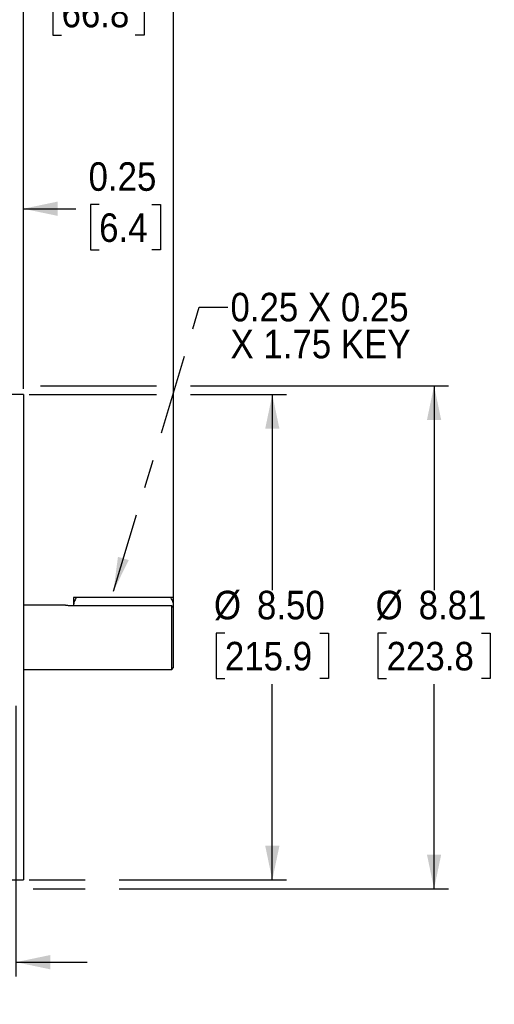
# Model space of a CAD drawing. Header units: inches. Extents: x 1.3 to 88, y 0 to 57.3.
# Tile 10 of 31: x 40.7 to 49, y 20.4 to 37.6. Entities that reach past the tile are written whole.
import ezdxf

# ---------------------------------------------------------------- set-up
doc = ezdxf.new("R2010")
doc.units = ezdxf.units.IN
doc.header["$LTSCALE"] = 2
doc.header["$MEASUREMENT"] = 0
doc.linetypes.add('SLD-Center', pattern=[1.45, 0.7, -0.25, 0.25, -0.25])
doc.linetypes.add('SLD-Solid', pattern=[0])
doc.layers.add('DIMENSIONS', color=140, linetype='SLD-Solid', lineweight=25)
doc.layers.add('TEXT', color=140, linetype='SLD-Solid', lineweight=25)
doc.styles.add('SLDTEXTSTYLE0', font='GOTHIC.TTF', dxfattribs={"width": 0.913})
doc.styles.get("Standard").update_dxf_attribs({"font": 'GOTHIC.TTF'})
doc.dimstyles.new('SLDDIMSTYLE0', dxfattribs={"dimtxt": 0.18, "dimasz": 0.6, "dimexe": 0, "dimexo": 0.0625, "dimgap": 0, "dimtad": 0, "dimtih": 1, "dimtoh": 1, "dimdec": 0, "dimrnd": 1e-09, "dimzin": 0, "dimdsep": 46, "dimtxsty": 'Standard', "dimsah": 1, "dimcen": 0.09, "dimadec": 0, "dimazin": 0, "dimtfac": 0.6, "dimtdec": 0, "dimtofl": 0, "dimtmove": 0, "dimatfit": 3, "dimfxl": 0, "dimfrac": 2, "dimtolj": 1, "dimtzin": 0, "dimarcsym": 0})
doc.dimstyles.new('SLDDIMSTYLE1', dxfattribs={"dimtxt": 0.5, "dimasz": 0.6, "dimexe": 0, "dimexo": 0.0625, "dimgap": 0.125, "dimtad": 0, "dimtih": 1, "dimtoh": 1, "dimrnd": 1e-09, "dimzin": 4, "dimdsep": 46, "dimtxsty": 'SLDTEXTSTYLE0', "dimsah": 1, "dimcen": 0.09, "dimadec": 0, "dimazin": 1, "dimtfac": 1, "dimtofl": 0, "dimtmove": 0, "dimatfit": 3, "dimfxl": 0, "dimfrac": 2, "dimtolj": 1, "dimtzin": 12, "dimarcsym": 0})
doc.dimstyles.new('SLDDIMSTYLE2', dxfattribs={"dimtxt": 0.5, "dimasz": 0.6, "dimexe": 0, "dimexo": 0.0625, "dimgap": 0.125, "dimtad": 0, "dimtih": 1, "dimtoh": 1, "dimrnd": 1e-09, "dimzin": 4, "dimdsep": 46, "dimtxsty": 'SLDTEXTSTYLE0', "dimsah": 1, "dimcen": 0.09, "dimadec": 0, "dimazin": 1, "dimtfac": 1, "dimtmove": 0, "dimatfit": 0, "dimfxl": 0, "dimfrac": 2, "dimtolj": 1, "dimtzin": 12, "dimarcsym": 0})
doc.dimstyles.new('SLDDIMSTYLE3', dxfattribs={"dimtxt": 0.5, "dimasz": 0.6, "dimexe": 0, "dimexo": 0.0625, "dimgap": 0.125, "dimtad": 0, "dimtih": 1, "dimtoh": 1, "dimrnd": 1e-09, "dimzin": 12, "dimdsep": 46, "dimtxsty": 'SLDTEXTSTYLE0', "dimsah": 1, "dimcen": 0.09, "dimadec": 0, "dimazin": 3, "dimtfac": 1, "dimtofl": 0, "dimtmove": 0, "dimatfit": 3, "dimfxl": 0, "dimfrac": 2, "dimtolj": 1, "dimtzin": 12, "dimarcsym": 0})
doc.dimstyles.new('SLDDIMSTYLE4', dxfattribs={"dimtxt": 0.5, "dimasz": 0.6, "dimexe": 0, "dimexo": 0.0625, "dimgap": 0.125, "dimtad": 0, "dimtih": 1, "dimtoh": 1, "dimrnd": 1e-09, "dimdsep": 46, "dimtxsty": 'SLDTEXTSTYLE0', "dimsah": 1, "dimcen": 0.09, "dimadec": 0, "dimazin": 2, "dimtfac": 1, "dimtmove": 0, "dimatfit": 0, "dimfxl": 0, "dimfrac": 2, "dimtolj": 1, "dimtzin": 12, "dimarcsym": 0})
doc.dimstyles.new('SLDDIMSTYLE5', dxfattribs={"dimtxt": 0.5, "dimasz": 0.6, "dimexe": 0, "dimexo": 0.0625, "dimgap": 0.125, "dimtad": 0, "dimtih": 1, "dimtoh": 1, "dimrnd": 1e-09, "dimzin": 12, "dimdsep": 46, "dimtxsty": 'SLDTEXTSTYLE0', "dimsah": 1, "dimcen": 0.09, "dimadec": 0, "dimazin": 3, "dimtfac": 1, "dimtmove": 0, "dimatfit": 0, "dimfxl": 0, "dimfrac": 2, "dimtolj": 1, "dimtzin": 12, "dimarcsym": 0})

# ---------------------------------------------------------------- blocks, each defined once
blk = doc.blocks.new('_D_1')
at = {"layer": 'DIMENSIONS'}
for p, q in [((40.661, 25.611), (40.661, 20.872)), ((37.161, 21.742), (37.161, 20.872)), ((37.161, 21.122), (35.911, 21.122)), ((38.265, 21.196), (38.112, 21.196)), ((38.112, 21.196), (38.112, 20.402)), ((39.558, 21.196), (39.71, 21.196)), ((39.71, 21.196), (39.71, 20.402)), ((40.661, 21.122), (41.911, 21.122)), ((38.112, 20.402), (38.265, 20.402)), ((39.71, 20.402), (39.558, 20.402))]:
    blk.add_line(p, q, dxfattribs=at)
for points in [[(37.161, 21.122), (36.561, 21.247), (36.561, 20.997)], [(40.661, 21.122), (41.261, 20.997), (41.261, 21.247)]]:
    blk.add_solid(points, dxfattribs=at)
at = {"layer": 'DIMENSIONS', "char_height": 0.5, "attachment_point": 1, "style": 'SLDTEXTSTYLE0'}
for s, insert in [('3.50', (38.265, 21.936)), ('88.9', (38.265, 21.041))]:
    blk.add_mtext(s, dxfattribs=dict(at, insert=insert))
blk = doc.blocks.new('_D_2')
at = {"layer": 'DIMENSIONS'}
for p, q in [((41.091, 31.217), (43.122, 31.217)), ((43.722, 31.217), (48.239, 31.217)), ((47.989, 31.217), (47.989, 27.634)), ((47.158, 26.886), (47.005, 26.886)), ((47.005, 26.886), (47.005, 26.092)), ((48.82, 26.886), (48.973, 26.886)), ((48.973, 26.886), (48.973, 26.092)), ((47.005, 26.092), (47.158, 26.092)), ((48.973, 26.092), (48.82, 26.092)), ((47.989, 22.407), (47.989, 25.991)), ((40.961, 22.407), (41.872, 22.407)), ((42.472, 22.407), (48.239, 22.407))]:
    blk.add_line(p, q, dxfattribs=at)
for points in [[(47.989, 31.217), (47.864, 30.617), (48.114, 30.617)], [(47.989, 22.407), (48.114, 23.007), (47.864, 23.007)]]:
    blk.add_solid(points, dxfattribs=at)
at = {"layer": 'DIMENSIONS', "char_height": 0.5, "attachment_point": 1, "style": 'SLDTEXTSTYLE0'}
for s, insert in [('%%c', (46.965, 27.626)), ('8.81', (47.719, 27.626)), ('223.8', (47.158, 26.731))]:
    blk.add_mtext(s, dxfattribs=dict(at, insert=insert))
blk = doc.blocks.new('_D_3')
at = {"layer": 'DIMENSIONS'}
for p, q in [((40.891, 31.062), (43.122, 31.062)), ((43.722, 31.062), (45.404, 31.062)), ((45.154, 31.062), (45.154, 27.634)), ((44.323, 26.886), (44.171, 26.886)), ((44.171, 26.886), (44.171, 26.092)), ((45.986, 26.886), (46.138, 26.886)), ((46.138, 26.886), (46.138, 26.092)), ((44.171, 26.092), (44.323, 26.092)), ((46.138, 26.092), (45.986, 26.092)), ((45.154, 22.562), (45.154, 25.991)), ((40.891, 22.562), (41.872, 22.562)), ((42.472, 22.562), (45.404, 22.562))]:
    blk.add_line(p, q, dxfattribs=at)
for points in [[(45.154, 31.062), (45.029, 30.462), (45.279, 30.462)], [(45.154, 22.562), (45.279, 23.162), (45.029, 23.162)]]:
    blk.add_solid(points, dxfattribs=at)
at = {"layer": 'DIMENSIONS', "char_height": 0.5, "attachment_point": 1, "style": 'SLDTEXTSTYLE0'}
for s, insert in [('%%c', (44.131, 27.626)), ('8.50', (44.885, 27.626)), ('215.9', (44.323, 26.731))]:
    blk.add_mtext(s, dxfattribs=dict(at, insert=insert))
blk = doc.blocks.new('_D_5')
at = {"layer": 'DIMENSIONS'}
for p, q in [((26.231, 27.117), (26.231, 40.126)), ((43.422, 27.43), (43.422, 40.126)), ((26.231, 39.876), (33.59, 39.876)), ((33.995, 39.95), (33.843, 39.95)), ((33.843, 39.95), (33.843, 39.156)), ((35.658, 39.95), (35.81, 39.95)), ((35.81, 39.95), (35.81, 39.156)), ((43.422, 39.876), (36.064, 39.876)), ((33.843, 39.156), (33.995, 39.156)), ((35.81, 39.156), (35.658, 39.156))]:
    blk.add_line(p, q, dxfattribs=at)
for points in [[(26.231, 39.876), (26.831, 39.751), (26.831, 40.001)], [(43.422, 39.876), (42.822, 40.001), (42.822, 39.751)]]:
    blk.add_solid(points, dxfattribs=at)
at = {"layer": 'DIMENSIONS', "char_height": 0.5, "attachment_point": 1, "style": 'SLDTEXTSTYLE0'}
for s, insert in [('17.19', (33.995, 40.69)), ('436.6', (33.995, 39.795))]:
    blk.add_mtext(s, dxfattribs=dict(at, insert=insert))
blk = doc.blocks.new('_D_6')
at = {"layer": 'DIMENSIONS'}
for p, q in [((29.531, 30.162), (29.531, 38.324)), ((40.791, 31.162), (40.791, 38.324)), ((34.33, 38.148), (34.178, 38.148)), ((34.178, 38.148), (34.178, 37.354)), ((35.993, 38.148), (36.145, 38.148)), ((36.145, 38.148), (36.145, 37.354)), ((29.531, 38.074), (33.924, 38.074)), ((40.791, 38.074), (36.399, 38.074)), ((34.178, 37.354), (34.33, 37.354)), ((36.145, 37.354), (35.993, 37.354))]:
    blk.add_line(p, q, dxfattribs=at)
for points in [[(29.531, 38.074), (30.131, 37.949), (30.131, 38.199)], [(40.791, 38.074), (40.191, 38.199), (40.191, 37.949)]]:
    blk.add_solid(points, dxfattribs=at)
at = {"layer": 'DIMENSIONS', "char_height": 0.5, "attachment_point": 1, "style": 'SLDTEXTSTYLE0'}
for s, insert in [('11.26', (34.33, 38.888)), ('286.0', (34.33, 37.993))]:
    blk.add_mtext(s, dxfattribs=dict(at, insert=insert))
blk = doc.blocks.new('_D_7')
at = {"layer": 'DIMENSIONS'}
for p, q in [((40.541, 31.317), (40.541, 34.566)), ((40.791, 31.162), (40.791, 34.566)), ((40.541, 34.316), (39.291, 34.316)), ((40.791, 34.316), (41.713, 34.316)), ((42.119, 34.39), (41.966, 34.39)), ((41.966, 34.39), (41.966, 33.596)), ((43.042, 34.39), (43.195, 34.39)), ((43.195, 34.39), (43.195, 33.596)), ((41.966, 33.596), (42.119, 33.596)), ((43.195, 33.596), (43.042, 33.596))]:
    blk.add_line(p, q, dxfattribs=at)
for points in [[(40.541, 34.316), (39.941, 34.441), (39.941, 34.191)], [(40.791, 34.316), (41.391, 34.191), (41.391, 34.441)]]:
    blk.add_solid(points, dxfattribs=at)
at = {"layer": 'DIMENSIONS', "char_height": 0.5, "attachment_point": 1, "style": 'SLDTEXTSTYLE0'}
for s, insert in [('0.25', (41.934, 35.13)), ('6.4', (42.119, 34.235))]:
    blk.add_mtext(s, dxfattribs=dict(at, insert=insert))
blk = doc.blocks.new('_D_9')
at = {"layer": 'DIMENSIONS'}
for p, q in [((40.791, 31.162), (40.791, 38.324)), ((43.422, 27.43), (43.422, 38.324)), ((41.46, 38.148), (41.308, 38.148)), ((41.308, 38.148), (41.308, 37.354)), ((42.753, 38.148), (42.906, 38.148)), ((42.906, 38.148), (42.906, 37.354)), ((40.791, 38.074), (39.541, 38.074)), ((43.422, 38.074), (44.672, 38.074)), ((41.308, 37.354), (41.46, 37.354)), ((42.906, 37.354), (42.753, 37.354))]:
    blk.add_line(p, q, dxfattribs=at)
for points in [[(40.791, 38.074), (40.191, 38.199), (40.191, 37.949)], [(43.422, 38.074), (44.022, 37.949), (44.022, 38.199)]]:
    blk.add_solid(points, dxfattribs=at)
at = {"layer": 'DIMENSIONS', "char_height": 0.5, "attachment_point": 1, "style": 'SLDTEXTSTYLE0'}
for s, insert in [('2.63', (41.46, 38.888)), ('66.8', (41.46, 37.993))]:
    blk.add_mtext(s, dxfattribs=dict(at, insert=insert))
blk = doc.blocks.new('SW_NOTE_4')
at = {"layer": 'TEXT', "color": 0, "linetype": 'SLD-Center', "lineweight": 18, "char_height": 0.5, "attachment_point": 1, "style": 'SLDTEXTSTYLE0'}
for s, insert in [('0.25 X 0.25 ', (0.046, 0.253)), ('X 1.75 KEY', (0.046, -0.394))]:
    blk.add_mtext(s, dxfattribs=dict(at, insert=insert))

msp = doc.modelspace()

# ---------------------------------------------------------------- linework, layer by layer
for p, q in [((40.79136, 31.062485), (40.54136, 31.062485)), ((40.79136, 31.062485), (40.79136, 22.562485)), ((41.67206, 27.510985), (41.67206, 27.385985)), ((43.370283, 27.510985), (41.723836, 27.510985)), ((43.42206, 27.385985), (43.42206, 27.510985)), ((41.51656, 27.374985), (40.79136, 27.374985)), ((43.39206, 27.360806), (41.64206, 27.360806)), ((41.67206, 27.385985), (41.676434, 27.360806)), ((41.67206, 27.385985), (41.67206, 27.360806)), ((43.39206, 26.249985), (43.39206, 27.360806)), ((43.42206, 27.328998), (43.42206, 27.385985)), ((43.42206, 26.279985), (43.42206, 27.329984)), ((40.79136, 26.249985), (43.39206, 26.249985)), ((43.39206, 26.249985), (43.42206, 26.279985)), ((40.54136, 22.562485), (40.79136, 22.562485))]:
    msp.add_line(p, q)
for points, knots in [([(41.723836, 27.510985), (41.710603, 27.49227), (41.69832, 27.473069), (41.683836, 27.442243), (41.679688, 27.431619), (41.67373, 27.409171), (41.67206, 27.397652), (41.67206, 27.385985)], [0, 0, 0, 0, 0.5, 0.5, 0.75, 0.75, 1, 1, 1, 1]), ([(41.723836, 27.510985), (41.710603, 27.510985), (41.69832, 27.510985), (41.683836, 27.510985), (41.679688, 27.510985), (41.67373, 27.510985), (41.67206, 27.510985), (41.67206, 27.510985)], [0, 0, 0, 0, 0.5, 0.5, 0.75, 0.75, 1, 1, 1, 1]), ([(43.42206, 27.385985), (43.42206, 27.397597), (43.420424, 27.408926), (43.414587, 27.431137), (43.410392, 27.441989), (43.395849, 27.47301), (43.383529, 27.492251), (43.370283, 27.510985)], [0, 0, 0, 0, 0.25, 0.25, 0.5, 0.5, 1, 1, 1, 1]), ([(43.42206, 27.510985), (43.42206, 27.510985), (43.420424, 27.510985), (43.414587, 27.510985), (43.410392, 27.510985), (43.395849, 27.510985), (43.383529, 27.510985), (43.370283, 27.510985)], [0, 0, 0, 0, 0.25, 0.25, 0.5, 0.5, 1, 1, 1, 1]), ([(41.64206, 27.360806), (41.633745, 27.360806), (41.625574, 27.360995), (41.609509, 27.361712), (41.601528, 27.36225), (41.586351, 27.363577), (41.579156, 27.364361), (41.565539, 27.366078), (41.559112, 27.367015), (41.547578, 27.368857), (41.542392, 27.369772), (41.533215, 27.371486), (41.52933, 27.372265), (41.523055, 27.373563), (41.520629, 27.374088), (41.517378, 27.3748), (41.51656, 27.374985), (41.51656, 27.374985)], [0, 0, 0, 0, 0.125, 0.125, 0.25, 0.25, 0.375, 0.375, 0.5, 0.5, 0.625, 0.625, 0.75, 0.75, 0.875, 0.875, 1, 1, 1, 1]), ([(43.412324, 27.339986), (43.414435, 27.344617), (43.421023, 27.359076), (43.42164, 27.375096), (43.42206, 27.385985)], [0, 0, 0, 0, 0.3203088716, 1, 1, 1, 1])]:
    msp.add_open_spline(points, degree=3, knots=knots)
msp.add_open_spline([(43.39206, 27.360806), (43.402067, 27.350539), (43.412068, 27.340266), (43.42206, 27.329984)], degree=3)

# ---------------------------------------------------------------- block references
at = {"layer": 'TEXT', "linetype": 'SLD-Center', "lineweight": 18}
msp.add_blockref('SW_NOTE_4', (44.374823, 32.590407), dxfattribs=at)

# ---------------------------------------------------------------- dimensions: what is measured, and where the dimension line sits
at = {"layer": 'DIMENSIONS'}
for base, p1, p2, dimstyle, picture, middle in [((43.42206, 39.876385), (26.23136, 27.017371), (43.42206, 27.329984), 'SLDDIMSTYLE3', '_D_5', (34.82671, 39.876385)), ((40.79136, 38.073993), (29.53136, 30.062485), (40.79136, 31.062485), 'SLDDIMSTYLE3', '_D_6', (35.16136, 38.073993)), ((43.42206, 38.073993), (40.79136, 31.062485), (43.42206, 27.329984), 'SLDDIMSTYLE5', '_D_9', (42.10671, 38.073993)), ((40.79136, 34.315995), (40.54136, 31.217485), (40.79136, 31.062485), 'SLDDIMSTYLE4', '_D_7', (42.580436, 34.315995)), ((37.16136, 21.122043), (40.66136, 25.710985), (37.16136, 21.842485), 'SLDDIMSTYLE2', '_D_1', (38.91136, 21.122043))]:
    dim = msp.add_linear_dim(base=base, p1=p1, p2=p2, dimstyle=dimstyle, dxfattribs=at)
    dim.commit()
    dim.dimension.update_dxf_attribs({"geometry": picture, "text_midpoint": middle, "dimtype": 160})
for base, p1, p2, dimstyle, picture, middle in [((47.988993, 31.217485), (40.54136, 22.407485), (40.54136, 31.217485), 'SLDDIMSTYLE3', '_D_2', (47.988993, 26.812485)), ((45.154347, 22.562485), (40.79136, 31.062485), (40.79136, 22.562485), 'SLDDIMSTYLE1', '_D_3', (45.154347, 26.812485))]:
    dim = msp.add_linear_dim(base=base, p1=p1, p2=p2, angle=90, text='%%c<>', dimstyle=dimstyle, dxfattribs=at)
    dim.commit()
    dim.dimension.update_dxf_attribs({"geometry": picture, "text_midpoint": middle, "dimtype": 160})

# ---------------------------------------------------------------- leaders
at = {"layer": 'TEXT', "linetype": 'SLD-Center', "lineweight": 18}
msp.add_leader([(42.369444, 27.617956), (43.874823, 32.590407), (44.374823, 32.590407)], dimstyle='SLDDIMSTYLE0', dxfattribs=at)

doc.saveas('drawing.dxf')
